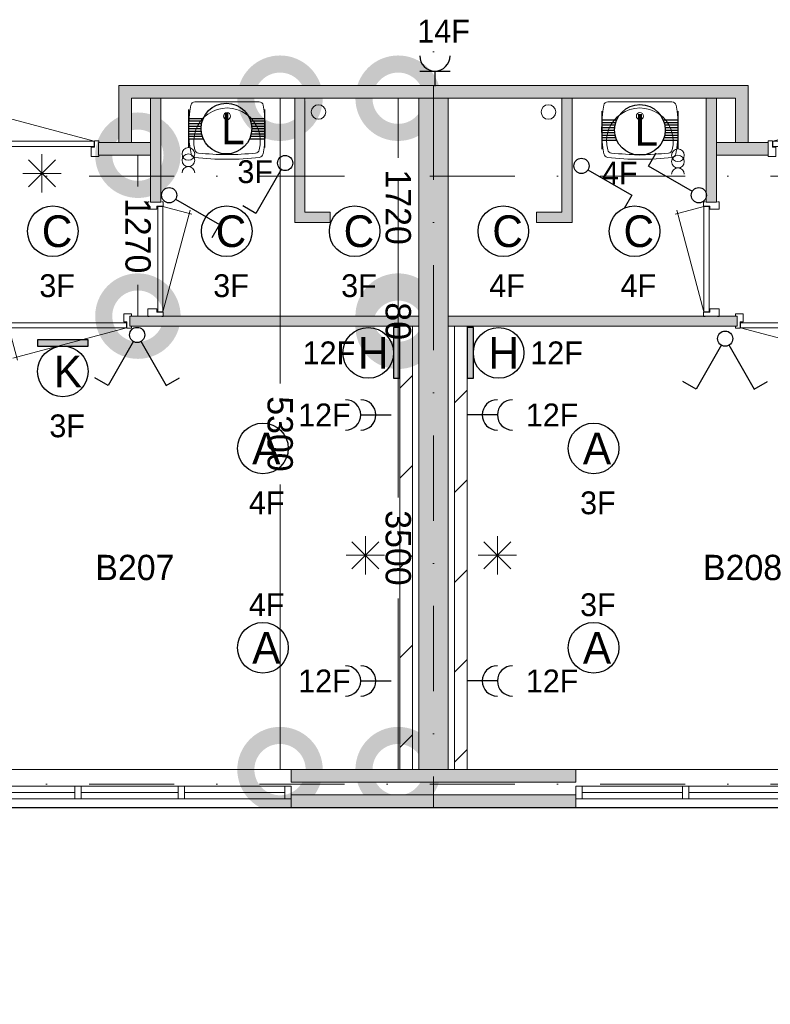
# Model space of a CAD drawing. Header units: millimetres. Extents: x 84337 to 168437, y -3060 to 56340.
# Tile 7 of 84: x 95851 to 101781, y 3132 to 10904. Entities that reach past the tile are written whole.
import ezdxf
from ezdxf.enums import TextEntityAlignment as Align
from ezdxf.xclip import XClip

# ---------------------------------------------------------------- set-up
doc = ezdxf.new("R2010")
doc.units = ezdxf.units.MM
doc.header["$PDMODE"] = 3
doc.header["$PDSIZE"] = 1
doc.linetypes.add('DGN4', pattern=[1345.6, 672.8, -336.4, 0, -336.4])
for name, color, linetype in [('14', 7, 'Continuous'), ('16', 7, 'Continuous'), ('17', 7, 'Continuous'), ('18', 7, 'Continuous'), ('19', 7, 'Continuous'), ('30', 7, 'Continuous'), ('32', 7, 'Continuous'), ('33', 7, 'Continuous'), ('40', 7, 'Continuous'), ('48', 7, 'Continuous'), ('5', 7, 'Continuous'), ('56', 7, 'Continuous'), ('58', 7, 'Continuous'), ('62', 7, 'Continuous')]:
    doc.layers.add(name, color=color, linetype=linetype)
doc.styles.add('dgn001', font='dgn001.shx')
doc.styles.add('dgn003', font='dgn003.shx')
doc.styles.get("Standard").update_dxf_attribs({"font": 'arial.ttf'})
doc.dimstyles.get("Standard").update_dxf_attribs({"dimtxt": 0.18, "dimasz": 0.18, "dimexe": 0.18, "dimexo": 0.0625, "dimgap": 0.09, "dimtad": 0, "dimtih": 1, "dimtoh": 1, "dimdec": 4, "dimzin": 0, "dimdsep": 46, "dimtxsty": 'Standard', "dimcen": 0.09, "dimadec": 0, "dimazin": 0, "dimtfac": 1, "dimtdec": 4, "dimtofl": 0, "dimtmove": 0, "dimatfit": 3, "dimfxl": 1, "dimtolj": 1, "dimtzin": 0, "dimarcsym": 0})

# ---------------------------------------------------------------- blocks, each defined once
blk = doc.blocks.new('EA813')
at = {"layer": '18'}
blk.add_hatch(color=3, dxfattribs=at).paths.add_polyline_path([(50, -200), (50, 200), (0, 200), (0, -200)])
at = {"layer": '18', "color": 3, "linetype": 'Continuous', "lineweight": 30, "flags": 128}
blk.add_lwpolyline([(50, -200), (50, 200), (0, 200), (0, -200), (50, -200)], dxfattribs=at)
at = {"layer": '18', "color": 3, "linetype": 'Continuous', "lineweight": 30}
blk.add_circle((250, 0), 200, dxfattribs=at)
at = {"layer": '18', "color": 2, "linetype": 'Continuous', "lineweight": 13, "style": 'dgn001'}
blk.add_text('H', height=250, dxfattribs=at).set_placement((289.7, 0), align=Align.MIDDLE_CENTER)
at = {"layer": '18', "color": 1, "linetype": 'Continuous', "lineweight": 13, "style": 'dgn001'}
blk.add_text('12F', height=180, dxfattribs=at).set_placement((500, 0), align=Align.MIDDLE_LEFT)
blk = doc.blocks.new('EA716')
at = {"layer": '18'}
blk.add_hatch(color=3, dxfattribs=at).paths.add_polyline_path([(0, -200), (0, 200), (-50, 200), (-50, -200)])
at = {"layer": '18', "color": 3, "linetype": 'Continuous', "lineweight": 30, "flags": 128}
blk.add_lwpolyline([(0, -200), (0, 200), (-50, 200), (-50, -200), (0, -200)], dxfattribs=at)
at = {"layer": '18', "color": 3, "linetype": 'Continuous', "lineweight": 30}
blk.add_circle((-250.01, -0.01), 200, dxfattribs=at)
at = {"layer": '18', "color": 1, "linetype": 'Continuous', "lineweight": 13, "style": 'dgn001'}
blk.add_text('12F', height=180, dxfattribs=at).set_placement((-354.01, 0), align=Align.MIDDLE_RIGHT)
at = {"layer": '18', "color": 2, "linetype": 'Continuous', "lineweight": 13, "style": 'dgn001'}
blk.add_text('H', height=249.99, dxfattribs=at).set_placement((-210.335, -0.005), align=Align.MIDDLE_CENTER)
blk = doc.blocks.new('EA928')
at = {"layer": '18'}
blk.add_hatch(color=3, dxfattribs=at).paths.add_polyline_path([(-200, -50), (200, -50), (200, 0), (-200, 0)])
at = {"layer": '18', "color": 3, "linetype": 'Continuous', "lineweight": 30, "flags": 128}
blk.add_lwpolyline([(-200, -50), (200, -50), (200, 0), (-200, 0), (-200, -50)], dxfattribs=at)
at = {"layer": '18', "color": 3, "linetype": 'Continuous', "lineweight": 30}
blk.add_circle((0, -250), 200, dxfattribs=at)
at = {"layer": '18', "color": 2, "linetype": 'Continuous', "lineweight": 13, "style": 'dgn001'}
blk.add_text('K', height=249.99, dxfattribs=at).set_placement((39.655, -250.005), align=Align.MIDDLE_CENTER)
at = {"layer": '18', "color": 1, "linetype": 'Continuous', "lineweight": 13, "style": 'dgn001'}
blk.add_text('3F', height=180, dxfattribs=at).set_placement((34.01, -590), align=Align.TOP_CENTER)
blk = doc.blocks.new('EC6416')
at = {"layer": '18', "color": 3, "linetype": 'Continuous', "lineweight": 30}
blk.add_circle((0, 0), 200, dxfattribs=at)
at = {"layer": '18', "color": 2, "linetype": 'Continuous', "lineweight": 13, "style": 'dgn001'}
blk.add_text('A', height=250, dxfattribs=at).set_placement((26.9, 0), align=Align.MIDDLE_CENTER)
at = {"layer": '18', "color": 1, "linetype": 'Continuous', "lineweight": 13, "style": 'dgn001'}
blk.add_text('3F', height=180, dxfattribs=at).set_placement((34, -340), align=Align.TOP_CENTER)
blk = doc.blocks.new('EC6417')
at = {"layer": '18', "color": 3, "linetype": 'Continuous', "lineweight": 30}
blk.add_circle((0, 0), 200, dxfattribs=at)
at = {"layer": '18', "color": 1, "linetype": 'Continuous', "lineweight": 13, "style": 'dgn001'}
blk.add_text('3F', height=180, dxfattribs=at).set_placement((34, 250), align=Align.CENTER)
at = {"layer": '18', "color": 2, "linetype": 'Continuous', "lineweight": 13, "style": 'dgn001'}
blk.add_text('A', height=250, dxfattribs=at).set_placement((26.9, 0), align=Align.MIDDLE_CENTER)
blk = doc.blocks.new('EC6430')
at = {"layer": '18', "color": 3, "linetype": 'Continuous', "lineweight": 30}
blk.add_circle((0.005, 0), 200, dxfattribs=at)
at = {"layer": '18', "color": 2, "linetype": 'Continuous', "lineweight": 13, "style": 'dgn001'}
blk.add_text('C', height=249.99, dxfattribs=at).set_placement((33.755, -0.005), align=Align.MIDDLE_CENTER)
at = {"layer": '18', "color": 1, "linetype": 'Continuous', "lineweight": 13, "style": 'dgn001'}
blk.add_text('4F', height=180, dxfattribs=at).set_placement((29.76, -340), align=Align.TOP_CENTER)
blk = doc.blocks.new('EC6431')
at = {"layer": '18', "color": 3, "linetype": 'Continuous', "lineweight": 30}
blk.add_circle((-0.005, 0), 200, dxfattribs=at)
at = {"layer": '18', "color": 2, "linetype": 'Continuous', "lineweight": 13, "style": 'dgn001'}
blk.add_text('C', height=249.99, dxfattribs=at).set_placement((33.755, -0.005), align=Align.MIDDLE_CENTER)
at = {"layer": '18', "color": 1, "linetype": 'Continuous', "lineweight": 13, "style": 'dgn001'}
blk.add_text('4F', height=180, dxfattribs=at).set_placement((29.74, -340), align=Align.TOP_CENTER)
blk = doc.blocks.new('EC6438')
at = {"layer": '18', "color": 3, "linetype": 'Continuous', "lineweight": 30}
blk.add_circle((0, 0), 200, dxfattribs=at)
at = {"layer": '18', "color": 1, "linetype": 'Continuous', "lineweight": 13, "style": 'dgn001'}
blk.add_text('4F', height=180, dxfattribs=at).set_placement((29.7, 250), align=Align.CENTER)
at = {"layer": '18', "color": 2, "linetype": 'Continuous', "lineweight": 13, "style": 'dgn001'}
blk.add_text('A', height=250, dxfattribs=at).set_placement((26.9, 0), align=Align.MIDDLE_CENTER)
blk = doc.blocks.new('EC6439')
at = {"layer": '18', "color": 3, "linetype": 'Continuous', "lineweight": 30}
blk.add_circle((-0.015, 0.01), 200, dxfattribs=at)
at = {"layer": '18', "color": 2, "linetype": 'Continuous', "lineweight": 13, "style": 'dgn001'}
blk.add_text('A', height=249.99, dxfattribs=at).set_placement((26.855, -0.005), align=Align.MIDDLE_CENTER)
at = {"layer": '18', "color": 1, "linetype": 'Continuous', "lineweight": 13, "style": 'dgn001'}
blk.add_text('4F', height=180, dxfattribs=at).set_placement((29.74, -340), align=Align.TOP_CENTER)
blk = doc.blocks.new('EC6440')
at = {"layer": '18', "color": 3, "linetype": 'Continuous', "lineweight": 30}
blk.add_circle((0.005, 0), 200, dxfattribs=at)
at = {"layer": '18', "color": 2, "linetype": 'Continuous', "lineweight": 13, "style": 'dgn001'}
blk.add_text('C', height=249.99, dxfattribs=at).set_placement((33.755, -0.005), align=Align.MIDDLE_CENTER)
at = {"layer": '18', "color": 1, "linetype": 'Continuous', "lineweight": 13, "style": 'dgn001'}
blk.add_text('3F', height=180, dxfattribs=at).set_placement((34.02, -340), align=Align.TOP_CENTER)
blk = doc.blocks.new('EC6441')
at = {"layer": '18', "color": 3, "linetype": 'Continuous', "lineweight": 30}
blk.add_circle((0.005, 0), 200, dxfattribs=at)
at = {"layer": '18', "color": 2, "linetype": 'Continuous', "lineweight": 13, "style": 'dgn001'}
blk.add_text('C', height=249.99, dxfattribs=at).set_placement((33.755, -0.005), align=Align.MIDDLE_CENTER)
at = {"layer": '18', "color": 1, "linetype": 'Continuous', "lineweight": 13, "style": 'dgn001'}
blk.add_text('3F', height=180, dxfattribs=at).set_placement((34.02, -340), align=Align.TOP_CENTER)
blk = doc.blocks.new('EC6442')
at = {"layer": '18', "color": 3, "linetype": 'Continuous', "lineweight": 30}
blk.add_circle((-0.005, 0), 200, dxfattribs=at)
at = {"layer": '18', "color": 2, "linetype": 'Continuous', "lineweight": 13, "style": 'dgn001'}
blk.add_text('C', height=249.99, dxfattribs=at).set_placement((33.755, -0.005), align=Align.MIDDLE_CENTER)
at = {"layer": '18', "color": 1, "linetype": 'Continuous', "lineweight": 13, "style": 'dgn001'}
blk.add_text('3F', height=180, dxfattribs=at).set_placement((34, -340), align=Align.TOP_CENTER)
blk = doc.blocks.new('AnonymousCell1')
at = {"layer": '18', "color": 3, "linetype": 'Continuous', "lineweight": 0}
for centre in [(0, 50.5), (0, 0.5)]:
    blk.add_circle(centre, 50, dxfattribs=at)
blk.add_arc((0, -99.5), 50, 0.00631, 179.99369, dxfattribs=at)
blk = doc.blocks.new('EA01')
at = {"layer": '18', "color": 3, "linetype": 'Continuous', "lineweight": 30}
for p, q in [((-300, 150), (-300, -150)), ((-300, 80), (-182, 80)), ((182, 80), (300, 80)), ((300, 150), (300, -150)), ((-300, 60), (-190, 60)), ((-300, 40), (-195, 40)), ((-300, 20), (-200, 20)), ((-300, 0), (-200, 0)), ((190, 60), (300, 60)), ((195, 40), (300, 40)), ((200, 20), (300, 20)), ((200, 0), (300, 0)), ((-300, -20), (-200, -20)), ((-300, -40), (-195, -40)), ((-300, -60), (-190, -60)), ((190, -60), (300, -60)), ((195, -40), (300, -40)), ((200, -20), (300, -20)), ((-300, -80), (-182, -80)), ((182, -80), (300, -80))]:
    blk.add_line(p, q, dxfattribs=at)
blk.add_circle((0, 0.5), 200, dxfattribs=at)
at = {"layer": '18', "color": 2, "linetype": 'Continuous', "lineweight": 13, "style": 'dgn001'}
blk.add_text('L', height=249.99, dxfattribs=at).set_placement((50.995, 0.995), align=Align.MIDDLE_CENTER)
at = {"layer": '18', "color": 1, "linetype": 'Continuous', "lineweight": 0, "style": 'dgn001'}
blk.add_text('3F', height=180, dxfattribs=at).set_placement((368.04, -250), align=Align.TOP_RIGHT)
blk = doc.blocks.new('EA02')
at = {"layer": '18', "color": 3, "linetype": 'Continuous', "lineweight": 30}
for p, q in [((-300, 150), (-300, -150)), ((-300, 80), (-182, 80)), ((182, 80), (300, 80)), ((300, 150), (300, -150)), ((-300, 60), (-190, 60)), ((-300, 40), (-195, 40)), ((-300, 20), (-200, 20)), ((-300, 0), (-200, 0)), ((190, 60), (300, 60)), ((195, 40), (300, 40)), ((200, 20), (300, 20)), ((200, 0), (300, 0)), ((-300, -20), (-200, -20)), ((-300, -40), (-195, -40)), ((-300, -60), (-190, -60)), ((190, -60), (300, -60)), ((195, -40), (300, -40)), ((200, -20), (300, -20)), ((-300, -80), (-182, -80)), ((182, -80), (300, -80))]:
    blk.add_line(p, q, dxfattribs=at)
blk.add_circle((0, 0.5), 200, dxfattribs=at)
at = {"layer": '18', "color": 2, "linetype": 'Continuous', "lineweight": 13, "style": 'dgn001'}
blk.add_text('L', height=249.99, dxfattribs=at).set_placement((50.995, 0.995), align=Align.MIDDLE_CENTER)
at = {"layer": '18', "color": 1, "linetype": 'Continuous', "lineweight": 0, "style": 'dgn001'}
blk.add_text('4F', height=180, dxfattribs=at).set_placement((-300, -250), align=Align.TOP_LEFT)
blk = doc.blocks.new('AnonymousCell2')
at = {"layer": '18', "color": 3, "linetype": 'Continuous', "lineweight": 0, "flags": 128}
blk.add_lwpolyline([(-50, -99.5, -0.99989), (50, -99.5)], format="xyb", dxfattribs=at)
at = {"layer": '18', "color": 3, "linetype": 'Continuous', "lineweight": 0}
for centre in [(0, 50.5), (0, 0.5)]:
    blk.add_circle(centre, 50, dxfattribs=at)
blk = doc.blocks.new('EL56')
at = {"layer": '16', "color": 3, "linetype": 'Continuous', "lineweight": 30}
for p, q in [((-120, 120), (120, 120)), ((0, 120), (0, 0))]:
    blk.add_line(p, q, dxfattribs=at)
blk.add_arc((0, 240), 120, 180, 0, dxfattribs=at)
at = {"layer": '16', "color": 2, "linetype": 'Continuous', "lineweight": 13, "style": 'dgn001'}
blk.add_text('14F', height=180, dxfattribs=at).set_placement((68.7, 345), align=Align.CENTER)
blk = doc.blocks.new('EL1113')
at = {"layer": '16', "color": 3, "linetype": 'Continuous', "lineweight": 30}
blk.add_line((-240, 0), (0, 0), dxfattribs=at)
for centre in [(-360, 0), (-240, 0)]:
    blk.add_arc(centre, 120, 270, 90, dxfattribs=at)
at = {"layer": '16', "color": 2, "linetype": 'Continuous', "lineweight": 13, "style": 'dgn001'}
blk.add_text('12F', height=180, dxfattribs=at).set_placement((-319.01, 0), align=Align.MIDDLE_RIGHT)
blk = doc.blocks.new('EL1114')
at = {"layer": '16', "color": 3, "linetype": 'Continuous', "lineweight": 30}
blk.add_line((-240, 0), (0, 0), dxfattribs=at)
for centre in [(-360, 0), (-240, 0)]:
    blk.add_arc(centre, 120, 270, 90, dxfattribs=at)
at = {"layer": '16', "color": 2, "linetype": 'Continuous', "lineweight": 13, "style": 'dgn001'}
blk.add_text('12F', height=180, dxfattribs=at).set_placement((-319.01, 0), align=Align.MIDDLE_RIGHT)
blk = doc.blocks.new('EL1119')
at = {"layer": '16', "color": 3, "linetype": 'Continuous', "lineweight": 30}
blk.add_line((240, 0), (0, 0), dxfattribs=at)
for centre in [(240, 0), (360, 0)]:
    blk.add_arc(centre, 120, 90, 270, dxfattribs=at)
at = {"layer": '16', "color": 2, "linetype": 'Continuous', "lineweight": 13, "style": 'dgn001'}
blk.add_text('12F', height=180, dxfattribs=at).set_placement((465, 0), align=Align.MIDDLE_LEFT)
blk = doc.blocks.new('EL1120')
at = {"layer": '16', "color": 3, "linetype": 'Continuous', "lineweight": 30}
blk.add_line((240, 0), (0, 0), dxfattribs=at)
for centre in [(240, 0), (360, 0)]:
    blk.add_arc(centre, 120, 90, 270, dxfattribs=at)
at = {"layer": '16', "color": 2, "linetype": 'Continuous', "lineweight": 13, "style": 'dgn001'}
blk.add_text('12F', height=180, dxfattribs=at).set_placement((465, 0), align=Align.MIDDLE_LEFT)
blk = doc.blocks.new('EH634')
at = {"layer": '19', "color": 3, "linetype": 'Continuous', "lineweight": 30}
for p, q in [((-30, -50), (-230, -398)), ((30, -50), (230, -398)), ((-230, -398), (-335, -338)), ((230, -398), (335, -338))]:
    blk.add_line(p, q, dxfattribs=at)
blk.add_circle((0, 0), 60, dxfattribs=at)
blk = doc.blocks.new('EH0138')
at = {"layer": '19', "color": 3, "linetype": 'Continuous', "lineweight": 30}
for p, q in [((-30, -50), (-230, -398)), ((-230, -398), (-335, -338))]:
    blk.add_line(p, q, dxfattribs=at)
blk.add_circle((0, 0), 60, dxfattribs=at)
blk = doc.blocks.new('EH0139')
at = {"layer": '19', "color": 3, "linetype": 'Continuous', "lineweight": 30}
for p, q in [((50, -30), (398, -230)), ((398, -230), (338, -335))]:
    blk.add_line(p, q, dxfattribs=at)
blk.add_circle((0, 0), 60, dxfattribs=at)
blk = doc.blocks.new('EH0148')
at = {"layer": '19', "color": 3, "linetype": 'Continuous', "lineweight": 30}
for p, q in [((50, -30), (398, -230)), ((398, -230), (338, -335))]:
    blk.add_line(p, q, dxfattribs=at)
blk.add_circle((0, 0), 60, dxfattribs=at)
blk = doc.blocks.new('EH0149')
at = {"layer": '19', "color": 3, "linetype": 'Continuous', "lineweight": 30}
for p, q in [((-398, 230), (-338, 335)), ((-50, 30), (-398, 230))]:
    blk.add_line(p, q, dxfattribs=at)
blk.add_circle((0, 0), 60, dxfattribs=at)
blk = doc.blocks.new('EH637')
at = {"layer": '19', "color": 3, "linetype": 'Continuous', "lineweight": 30}
for p, q in [((-30, -50), (-230, -398)), ((30, -50), (230, -398)), ((-230, -398), (-335, -338)), ((230, -398), (335, -338))]:
    blk.add_line(p, q, dxfattribs=at)
blk.add_circle((0, 0), 60, dxfattribs=at)
blk = doc.blocks.new('830R103')
at = {"layer": '33', "color": 1, "linetype": 'Continuous', "lineweight": 0}
for p, q in [((108, -38), (336.87, -99.32)), ((108, -868), (322.82, -66.28))]:
    blk.add_line(p, q, dxfattribs=at)
at = {"layer": '33', "color": 92, "linetype": 'Continuous', "lineweight": 13, "true_color": 0x00e100, "flags": 128}
for points in [[(100, 0), (111, 0), (111, -35), (61, -35), (61, -60), (-11, -60), (-11, 0), (0, 0)], [(100, -906), (111, -906), (111, -871), (61, -871), (61, -846), (-11, -846), (-11, -906), (0, -906)]]:
    blk.add_lwpolyline(points, dxfattribs=at)
at = {"layer": '33', "color": 2, "linetype": 'Continuous', "lineweight": 13, "true_color": 0xf0f000, "flags": 128}
blk.add_lwpolyline([(108, -868), (108, -38), (68, -38), (68, -868), (108, -868)], dxfattribs=at)
blk = doc.blocks.new('930L091')
at = {"layer": '33', "color": 1, "linetype": 'Continuous', "lineweight": 0}
for p, q in [((-968, -98), (-899.56, -353.44)), ((-38, -98), (-936.31, -338.7))]:
    blk.add_line(p, q, dxfattribs=at)
at = {"layer": '33', "color": 92, "linetype": 'Continuous', "lineweight": 13, "true_color": 0x00e100, "flags": 128}
for points in [[(-1006, -90), (-1006, -101), (-971, -101), (-971, -51), (-946, -51), (-946, 11), (-1006, 11), (-1006, 0)], [(0, -90), (0, -101), (-35, -101), (-35, -51), (-60, -51), (-60, 11), (0, 11), (0, 0)]]:
    blk.add_lwpolyline(points, dxfattribs=at)
at = {"layer": '33', "color": 2, "linetype": 'Continuous', "lineweight": 13, "true_color": 0xf0f000, "flags": 128}
blk.add_lwpolyline([(-968, -98), (-38, -98), (-38, -58), (-968, -58), (-968, -98)], dxfattribs=at)
blk = doc.blocks.new('WT011')
at = {"layer": '40', "color": 7, "linetype": 'Continuous', "lineweight": 0}
blk.add_line((253.2, -20), (-253.2, -20), dxfattribs=at)
at = {"layer": '40', "color": 7, "linetype": 'Continuous', "lineweight": 0, "flags": 128}
for points in [[(-284.5, -432.1, -0.090801), (-285.7, -47.3)], [(-285.7, -47.3, -0.363957), (-253.2, -20)], [(-254, -400.8, -1.30637), (254, -400.8)], [(253.2, -20, -0.363957), (285.7, -47.3)], [(285.7, -47.3, -0.090801), (284.5, -432.1)], [(-256, -459, -0.328769), (-284.5, -432.1)], [(256, -459, -0.059915), (-256, -459)], [(-225.6, -425, -0.309671), (-254, -400.8)], [(225.6, -425, -0.052773), (-225.6, -425)], [(254, -400.8, -0.309671), (225.6, -425)], [(284.5, -432.1, -0.328769), (256, -459)]]:
    blk.add_lwpolyline(points, format="xyb", dxfattribs=at)
at = {"layer": '40', "color": 7, "linetype": 'Continuous', "lineweight": 0}
blk.add_circle((0, -133.3), 28.1, dxfattribs=at)
blk = doc.blocks.new('830R105')
at = {"layer": '33', "color": 1, "linetype": 'Continuous', "lineweight": 0}
for p, q in [((38, 108), (99.32, 336.87)), ((868, 108), (66.28, 322.82))]:
    blk.add_line(p, q, dxfattribs=at)
at = {"layer": '33', "color": 92, "linetype": 'Continuous', "lineweight": 13, "true_color": 0x00e100, "flags": 128}
for points in [[(0, 100), (0, 111), (35, 111), (35, 61), (60, 61), (60, -11), (0, -11), (0, 0)], [(906, 100), (906, 111), (871, 111), (871, 61), (846, 61), (846, -11), (906, -11), (906, 0)]]:
    blk.add_lwpolyline(points, dxfattribs=at)
at = {"layer": '33', "color": 2, "linetype": 'Continuous', "lineweight": 13, "true_color": 0xf0f000, "flags": 128}
blk.add_lwpolyline([(868, 108), (38, 108), (38, 68), (868, 68), (868, 108)], dxfattribs=at)
blk = doc.blocks.new('830R106')
at = {"layer": '33', "color": 1, "linetype": 'Continuous', "lineweight": 0}
for p, q in [((-108, -38), (-336.87, -99.32)), ((-108, -868), (-322.82, -66.28))]:
    blk.add_line(p, q, dxfattribs=at)
at = {"layer": '33', "color": 92, "linetype": 'Continuous', "lineweight": 13, "true_color": 0x00e100, "flags": 128}
for points in [[(-100, 0), (-111, 0), (-111, -35), (-61, -35), (-61, -60), (11, -60), (11, 0), (0, 0)], [(-100, -906), (-111, -906), (-111, -871), (-61, -871), (-61, -846), (11, -846), (11, -906), (0, -906)]]:
    blk.add_lwpolyline(points, dxfattribs=at)
at = {"layer": '33', "color": 2, "linetype": 'Continuous', "lineweight": 13, "true_color": 0xf0f000, "flags": 128}
blk.add_lwpolyline([(-108, -868), (-108, -38), (-68, -38), (-68, -868), (-108, -868)], dxfattribs=at)
blk = doc.blocks.new('930L092')
at = {"layer": '33', "color": 1, "linetype": 'Continuous', "lineweight": 0}
for p, q in [((38, -98), (936.31, -338.7)), ((968, -98), (899.56, -353.44))]:
    blk.add_line(p, q, dxfattribs=at)
at = {"layer": '33', "color": 92, "linetype": 'Continuous', "lineweight": 13, "true_color": 0x00e100, "flags": 128}
for points in [[(0, -90), (0, -101), (35, -101), (35, -51), (60, -51), (60, 11), (0, 11), (0, 0)], [(1006, -90), (1006, -101), (971, -101), (971, -51), (946, -51), (946, 11), (1006, 11), (1006, 0)]]:
    blk.add_lwpolyline(points, dxfattribs=at)
at = {"layer": '33', "color": 2, "linetype": 'Continuous', "lineweight": 13, "true_color": 0xf0f000, "flags": 128}
blk.add_lwpolyline([(968, -98), (38, -98), (38, -58), (968, -58), (968, -98)], dxfattribs=at)
blk = doc.blocks.new('WT012')
at = {"layer": '40', "color": 7, "linetype": 'Continuous', "lineweight": 0}
blk.add_line((-253.2, -20), (253.2, -20), dxfattribs=at)
blk.add_circle((0, -133.3), 28.1, dxfattribs=at)
for centre, radius, start, end in [((765.8, -236.5), 1068.4, 169.79831, 190.55139), ((-253.2, -53), 33, 90, 169.99733), ((0, -332.1), 263.1, 344.86666, 195.13334), ((253.2, -53), 33, 10.00267, 90), ((-765.8, -236.5), 1068.4, 349.44861, 10.20169), ((-252, -426.2), 33, 190.34551, 263.14249), ((0, 1669.4), 2143.7, 263.14249, 276.85751), ((-222.2, -392.2), 33, 195.13334, 263.95824), ((0, 1706.8), 2143.7, 263.95824, 276.04176), ((222.2, -392.2), 33, 276.04176, 344.86666), ((252, -426.2), 33, 276.85751, 349.65449)]:
    blk.add_arc(centre, radius, start, end, dxfattribs=at)
blk = doc.blocks.new('830R108')
at = {"layer": '33', "color": 1, "linetype": 'Continuous', "lineweight": 0}
for p, q in [((-868, 108), (-66.28, 322.82)), ((-38, 108), (-99.32, 336.87))]:
    blk.add_line(p, q, dxfattribs=at)
at = {"layer": '33', "color": 92, "linetype": 'Continuous', "lineweight": 13, "true_color": 0x00e100, "flags": 128}
for points in [[(-906, 100), (-906, 111), (-871, 111), (-871, 61), (-846, 61), (-846, -11), (-906, -11), (-906, 0)], [(0, 100), (0, 111), (-35, 111), (-35, 61), (-60, 61), (-60, -11), (0, -11), (0, 0)]]:
    blk.add_lwpolyline(points, dxfattribs=at)
at = {"layer": '33', "color": 2, "linetype": 'Continuous', "lineweight": 13, "true_color": 0xf0f000, "flags": 128}
blk.add_lwpolyline([(-868, 108), (-38, 108), (-38, 68), (-868, 68), (-868, 108)], dxfattribs=at)
blk = doc.blocks.new('_DotSmall')
at = {"color": 0, "linetype": 'ByBlock', "const_width": 0.5}
blk.add_lwpolyline([(-0.0625, 0, 1), (0.0625, 0, 1)], format="xyb", close=True, dxfattribs=at)
blk = doc.blocks.new('*D7998')
at = {"layer": '58', "color": 3, "linetype": 'Continuous', "lineweight": 0, "transparency": 16777216}
for p, q in [((8770.5, 8507.8), (8770.5, 8036.7)), ((8770.5, 6787.8), (8770.5, 7258.9))]:
    blk.add_line(p, q, dxfattribs=at)
at = {"layer": 'Defpoints', "color": 0, "linetype": 'Continuous', "transparency": 16777216}
for p in [(8416.2, 8507.8), (8770.5, 8507.8), (8416.2, 6787.8)]:
    blk.add_point(p, dxfattribs=at)
at = {"layer": '58', "color": 3, "linetype": 'Continuous', "lineweight": 0, "transparency": 16777216, "xscale": 1080, "yscale": 1080, "zscale": 1080}
for p, rotation in [((8770.5, 8507.8), 90), ((8770.5, 6787.8), 270)]:
    blk.add_blockref('_DotSmall', p, dxfattribs=dict(at, rotation=rotation))
at = {"layer": '58', "color": 3, "linetype": 'Continuous', "lineweight": 0, "transparency": 16777216, "insert": (8770.5, 7647.8), "char_height": 200, "attachment_point": 5, "rotation": 270, "style": 'dgn003'}
blk.add_mtext('\\A1;1720', dxfattribs=at)
blk = doc.blocks.new('*D7999')
at = {"layer": '58', "color": 3, "linetype": 'Continuous', "lineweight": 0, "transparency": 16777216}
for p, q in [((8770.54, 6787.77), (8770.54, 7867.77)), ((8770.54, 6707.77), (8770.54, 6787.77)), ((8770.54, 6707.77), (8770.54, 5627.77))]:
    blk.add_line(p, q, dxfattribs=at)
at = {"layer": 'Defpoints', "color": 0, "linetype": 'Continuous', "transparency": 16777216}
for p in [(8770.54, 6787.77), (9136.68, 6787.77), (9136.68, 6707.77)]:
    blk.add_point(p, dxfattribs=at)
at = {"layer": '58', "color": 3, "linetype": 'Continuous', "lineweight": 0, "transparency": 16777216, "xscale": 1080, "yscale": 1080, "zscale": 1080}
for p, rotation in [((8770.54, 6787.77), 270), ((8770.54, 6707.77), 90)]:
    blk.add_blockref('_DotSmall', p, dxfattribs=dict(at, rotation=rotation))
at = {"layer": '58', "color": 3, "linetype": 'Continuous', "lineweight": 0, "transparency": 16777216, "insert": (8770.54, 6747.77), "char_height": 200, "attachment_point": 5, "rotation": 270, "style": 'dgn003'}
blk.add_mtext('\\A1;80', dxfattribs=at)
blk = doc.blocks.new('*D8000')
at = {"layer": '58', "color": 3, "linetype": 'Continuous', "lineweight": 0, "transparency": 16777216}
for p, q in [((8770.5, 6707.8), (8770.5, 5356)), ((8770.5, 3207.8), (8770.5, 4559.5))]:
    blk.add_line(p, q, dxfattribs=at)
at = {"layer": 'Defpoints', "color": 0, "linetype": 'Continuous', "transparency": 16777216}
for p in [(8357.2, 6707.8), (8770.5, 6707.8), (8357.2, 3207.8)]:
    blk.add_point(p, dxfattribs=at)
at = {"layer": '58', "color": 3, "linetype": 'Continuous', "lineweight": 0, "transparency": 16777216, "xscale": 1080, "yscale": 1080, "zscale": 1080}
for p, rotation in [((8770.5, 6707.8), 90), ((8770.5, 3207.8), 270)]:
    blk.add_blockref('_DotSmall', p, dxfattribs=dict(at, rotation=rotation))
at = {"layer": '58', "color": 3, "linetype": 'Continuous', "lineweight": 0, "transparency": 16777216, "insert": (8770.5, 4957.8), "char_height": 200, "attachment_point": 5, "rotation": 270, "style": 'dgn003'}
blk.add_mtext('\\A1;3500', dxfattribs=at)
blk = doc.blocks.new('*D8001')
at = {"layer": '58', "color": 3, "linetype": 'Continuous', "lineweight": 0, "transparency": 16777216}
for p, q in [((7837.5, 8507.8), (7837.5, 6256.1)), ((7837.5, 3207.8), (7837.5, 5459.5))]:
    blk.add_line(p, q, dxfattribs=at)
at = {"layer": 'Defpoints', "color": 0, "linetype": 'Continuous', "transparency": 16777216}
for p in [(7565.8, 8507.8), (7837.5, 8507.8), (7565.8, 3207.8)]:
    blk.add_point(p, dxfattribs=at)
at = {"layer": '58', "color": 3, "linetype": 'Continuous', "lineweight": 0, "transparency": 16777216, "xscale": 1080, "yscale": 1080, "zscale": 1080}
for p, rotation in [((7837.5, 8507.8), 90), ((7837.5, 3207.8), 270)]:
    blk.add_blockref('_DotSmall', p, dxfattribs=dict(at, rotation=rotation))
at = {"layer": '58', "color": 3, "linetype": 'Continuous', "lineweight": 0, "transparency": 16777216, "insert": (7837.5, 5857.8), "char_height": 200, "attachment_point": 5, "rotation": 270, "style": 'dgn003'}
blk.add_mtext('\\A1;5300', dxfattribs=at)
blk = doc.blocks.new('*D8002')
at = {"layer": '58', "color": 3, "linetype": 'Continuous', "lineweight": 0, "transparency": 16777216}
for p, q in [((6714.7, 8057.8), (6714.7, 7811.7)), ((6714.7, 6787.8), (6714.7, 7033.9))]:
    blk.add_line(p, q, dxfattribs=at)
at = {"layer": 'Defpoints', "color": 0, "linetype": 'Continuous', "transparency": 16777216}
for p in [(6265.9, 8057.8), (6714.7, 8057.8), (6265.9, 6787.8)]:
    blk.add_point(p, dxfattribs=at)
at = {"layer": '58', "color": 3, "linetype": 'Continuous', "lineweight": 0, "transparency": 16777216, "xscale": 1080, "yscale": 1080, "zscale": 1080}
for p, rotation in [((6714.7, 8057.8), 90), ((6714.7, 6787.8), 270)]:
    blk.add_blockref('_DotSmall', p, dxfattribs=dict(at, rotation=rotation))
at = {"layer": '58', "color": 3, "linetype": 'Continuous', "lineweight": 0, "transparency": 16777216, "insert": (6714.7, 7422.8), "char_height": 200, "attachment_point": 5, "rotation": 270, "style": 'dgn003'}
blk.add_mtext('\\A1;1270', dxfattribs=at)
blk = doc.blocks.new('*D8013')
at = {"layer": '58', "color": 3, "linetype": 'Continuous', "lineweight": 0, "transparency": 16777216}
for p, q in [((8932.6, 82.2), (7852.6, 82.2)), ((9162.6, 82.2), (8932.6, 82.2)), ((9162.6, 82.2), (10242.6, 82.2))]:
    blk.add_line(p, q, dxfattribs=at)
at = {"layer": 'Defpoints', "color": 0, "linetype": 'Continuous', "transparency": 16777216}
for p in [(8932.6, 3207.8), (9162.6, 3207.8), (8932.6, 82.2)]:
    blk.add_point(p, dxfattribs=at)
at = {"layer": '58', "color": 3, "linetype": 'Continuous', "lineweight": 0, "transparency": 16777216, "xscale": 1080, "yscale": 1080, "zscale": 1080}
blk.add_blockref('_DotSmall', (8932.6, 82.2), dxfattribs=at)
at = {"layer": '58', "color": 3, "linetype": 'Continuous', "lineweight": 0, "transparency": 16777216, "xscale": 1080, "yscale": 1080, "zscale": 1080, "rotation": 180}
blk.add_blockref('_DotSmall', (9162.6, 82.2), dxfattribs=at)
at = {"layer": '58', "color": 3, "linetype": 'Continuous', "lineweight": 0, "transparency": 16777216, "insert": (9047.6, 284.4), "char_height": 200, "attachment_point": 5, "style": 'dgn003'}
blk.add_mtext('\\A1;230', dxfattribs=at)
blk = doc.blocks.new('EAE649')
at = {"layer": '5', "color": 3, "linetype": 'Continuous', "lineweight": 0}
for p, q in [((106.04, -106.05), (-106.06, 106.05)), ((-106.06, -106.05), (106.04, 106.05)), ((0, -151.5), (0, 151.5)), ((-151.5, 0), (151.5, 0))]:
    blk.add_line(p, q, dxfattribs=at)
blk = doc.blocks.new('EAE650')
at = {"layer": '5', "color": 3, "linetype": 'Continuous', "lineweight": 0}
for p, q in [((106.04, -106.05), (-106.06, 106.05)), ((-106.06, -106.05), (106.04, 106.05)), ((0, -151.5), (0, 151.5)), ((-151.5, 0), (151.5, 0))]:
    blk.add_line(p, q, dxfattribs=at)
blk = doc.blocks.new('EAE655')
at = {"layer": '5', "color": 3, "linetype": 'Continuous', "lineweight": 0}
for p, q in [((106.04, -106.05), (-106.06, 106.05)), ((-106.06, -106.05), (106.04, 106.05)), ((0, -151.5), (0, 151.5)), ((-151.5, 0), (151.5, 0))]:
    blk.add_line(p, q, dxfattribs=at)
blk = doc.blocks.new('50E03_329_B02 - Default')
at = {"layer": '16'}
blk.add_hatch(color=7, dxfattribs=at).paths.add_polyline_path([(7924.76, 3007.77), (10174.76, 3007.77), (10174.76, 2907.77), (7924.76, 2907.77)])
at = {"layer": '62'}
for color, points in [(7, [(9049.76, 8607.77), (9049.76, 8507.77), (6664.76, 8507.77), (6664.76, 8157.77), (6564.76, 8157.77), (6564.76, 8607.77)]), (7, [(9049.76, 8607.77), (9049.76, 8507.77), (11434.76, 8507.77), (11434.76, 8157.77), (11534.76, 8157.77), (11534.76, 8607.77)]), (9, [(6894.76, 7687.77), (6814.76, 7687.77), (6814.76, 8507.77), (6894.76, 8507.77)]), (9, [(8234.76, 7607.77), (8234.76, 7527.77), (7954.76, 7527.77), (7954.76, 8507.77), (8034.76, 8507.77), (8034.76, 7607.77)]), (9, [(8934.76, 8507.77), (9164.76, 8507.77), (9164.76, 3207.77), (8934.76, 3207.77)]), (9, [(9864.76, 7607.77), (9864.76, 7527.77), (10144.76, 7527.77), (10144.76, 8507.77), (10064.76, 8507.77), (10064.76, 7607.77)]), (9, [(11204.76, 7687.77), (11284.76, 7687.77), (11284.76, 8507.77), (11204.76, 8507.77)]), (7, [(6814.76, 8057.77), (6404.76, 8057.77), (6404.76, 8157.77), (6814.76, 8157.77)]), (7, [(11284.76, 8057.77), (11694.76, 8057.77), (11694.76, 8157.77), (11284.76, 8157.77)]), (9, [(8934.76, 6787.77), (6649.76, 6787.77), (6649.76, 6707.77), (8934.76, 6707.77)]), (9, [(9164.76, 6787.77), (11449.76, 6787.77), (11449.76, 6707.77), (9164.76, 6707.77)]), (9, [(7924.76, 3207.77), (10174.76, 3207.77), (10174.76, 3107.77), (7924.76, 3107.77)])]:
    blk.add_hatch(color=color, dxfattribs=at).paths.add_polyline_path(points)
at = {"layer": '16', "color": 92, "linetype": 'Continuous', "lineweight": 0, "true_color": 0x00e100, "flags": 128}
for points in [[(9049.76, 8607.77), (6564.76, 8607.77), (6564.76, 8157.77), (6664.76, 8157.77), (6664.76, 8507.77), (9049.76, 8507.77), (9049.76, 8607.77)], [(9049.76, 8607.77), (11534.76, 8607.77), (11534.76, 8157.77), (11434.76, 8157.77), (11434.76, 8507.77), (9049.76, 8507.77), (9049.76, 8607.77)], [(6894.76, 8507.77), (6814.76, 8507.77), (6814.76, 7687.77), (6894.76, 7687.77), (6894.76, 8507.77)], [(8034.76, 8507.77), (8034.76, 7607.77), (8234.76, 7607.77), (8234.76, 7527.77), (7954.76, 7527.77), (7954.76, 8507.77), (8034.76, 8507.77)], [(10064.76, 8507.77), (10064.76, 7607.77), (9864.76, 7607.77), (9864.76, 7527.77), (10144.76, 7527.77), (10144.76, 8507.77), (10064.76, 8507.77)], [(11204.76, 8507.77), (11284.76, 8507.77), (11284.76, 7687.77), (11204.76, 7687.77), (11204.76, 8507.77)], [(6814.76, 8157.77), (6404.76, 8157.77), (6404.76, 8057.77), (6814.76, 8057.77), (6814.76, 8157.77)], [(11284.76, 8157.77), (11694.76, 8157.77), (11694.76, 8057.77), (11284.76, 8057.77), (11284.76, 8157.77)], [(6649.76, 6787.77), (8934.76, 6787.77), (8934.76, 6707.77), (6649.76, 6707.77), (6649.76, 6787.77)], [(7924.76, 3207.77), (10174.76, 3207.77), (10174.76, 3107.77), (7924.76, 3107.77), (7924.76, 3207.77)], [(7924.76, 3007.77), (10174.76, 3007.77), (10174.76, 2907.77), (7924.76, 2907.77), (7924.76, 3007.77)]]:
    blk.add_lwpolyline(points, dxfattribs=at)
at = {"layer": '16', "color": 7, "linetype": 'Continuous', "lineweight": 0, "flags": 128}
blk.add_lwpolyline([(7924.76, 3007.77), (10174.76, 3007.77), (10174.76, 2907.77), (7924.76, 2907.77), (7924.76, 3007.77)], dxfattribs=at)
at = {"layer": '17', "color": 92, "linetype": 'Continuous', "lineweight": 0, "true_color": 0x00e100, "flags": 128}
blk.add_lwpolyline([(9164.76, 8507.77), (8934.76, 8507.77), (8934.76, 3207.77), (9164.76, 3207.77), (9164.76, 8507.77)], dxfattribs=at)
at = {"layer": '17', "color": 9, "linetype": 'Continuous', "lineweight": 0, "flags": 128}
blk.add_lwpolyline([(9164.76, 6787.77), (11449.76, 6787.77), (11449.76, 6707.77), (9164.76, 6707.77), (9164.76, 6787.77)], dxfattribs=at)
at = {"layer": '30', "color": 3, "linetype": 'Continuous', "lineweight": 0}
for p, q in [((7924.76, 3207.77), (5374.76, 3207.77)), ((10174.76, 3207.77), (12724.76, 3207.77))]:
    blk.add_line(p, q, dxfattribs=at)
at = {"layer": '32', "color": 3, "linetype": 'Continuous', "lineweight": 0}
for p, q in [((5424.76, 3077.77), (7874.76, 3077.77)), ((7874.76, 3077.77), (7874.76, 2977.77)), ((12674.76, 3077.77), (10224.76, 3077.77)), ((10224.76, 3077.77), (10224.76, 2977.77)), ((7874.76, 2977.77), (5374.76, 2977.77)), ((6216.42, 3027.77), (5424.76, 3027.77)), ((7033.09, 3027.77), (6266.42, 3027.77)), ((7874.76, 3027.77), (7083.09, 3027.77)), ((10224.76, 3027.77), (11016.43, 3027.77)), ((10224.76, 2977.77), (12724.76, 2977.77)), ((11066.43, 3027.77), (11833.1, 3027.77))]:
    blk.add_line(p, q, dxfattribs=at)
at = {"layer": '32', "color": 3, "linetype": 'Continuous', "lineweight": 0, "flags": 128}
for points in [[(6266.42, 2977.77), (6216.42, 2977.77), (6216.42, 3077.77), (6266.42, 3077.77), (6266.42, 2977.77)], [(7083.09, 2977.77), (7033.09, 2977.77), (7033.09, 3077.77), (7083.09, 3077.77), (7083.09, 2977.77)], [(7924.76, 2977.77), (7874.76, 2977.77), (7874.76, 3077.77), (7924.76, 3077.77), (7924.76, 2977.77)], [(10174.76, 2977.77), (10224.76, 2977.77), (10224.76, 3077.77), (10174.76, 3077.77), (10174.76, 2977.77)], [(11016.43, 2977.77), (11066.43, 2977.77), (11066.43, 3077.77), (11016.43, 3077.77), (11016.43, 2977.77)]]:
    blk.add_lwpolyline(points, dxfattribs=at)
at = {"layer": '40', "color": 3, "linetype": 'Continuous', "lineweight": 0}
for centre in [(8141.52, 8399.17), (9958, 8399.17)]:
    blk.add_circle(centre, 57.46, dxfattribs=at)
at = {"layer": '56', "color": 3, "linetype": 'DGN4', "lineweight": 0}
for p, q in [((9049.76, 50407.77), (9049.76, 1494.98)), ((51564.76, 7892.77), (-3435.24, 7892.77)), ((51564.76, 3092.77), (-3435.24, 3092.77))]:
    blk.add_line(p, q, dxfattribs=at)
at = {"layer": '62', "color": 7, "linetype": 'Continuous', "lineweight": 0, "flags": 128}
for points in [[(9049.76, 8607.77), (9049.76, 8507.77), (6664.76, 8507.77), (6664.76, 8157.77), (6564.76, 8157.77), (6564.76, 8607.77), (9049.76, 8607.77)], [(9049.76, 8607.77), (9049.76, 8507.77), (11434.76, 8507.77), (11434.76, 8157.77), (11534.76, 8157.77), (11534.76, 8607.77), (9049.76, 8607.77)], [(6814.76, 8057.77), (6404.76, 8057.77), (6404.76, 8157.77), (6814.76, 8157.77), (6814.76, 8057.77)], [(11284.76, 8057.77), (11694.76, 8057.77), (11694.76, 8157.77), (11284.76, 8157.77), (11284.76, 8057.77)]]:
    blk.add_lwpolyline(points, dxfattribs=at)
at = {"layer": '62', "color": 9, "linetype": 'Continuous', "lineweight": 0, "flags": 128}
for points in [[(6894.76, 7687.77), (6814.76, 7687.77), (6814.76, 8507.77), (6894.76, 8507.77), (6894.76, 7687.77)], [(8234.76, 7607.77), (8234.76, 7527.77), (7954.76, 7527.77), (7954.76, 8507.77), (8034.76, 8507.77), (8034.76, 7607.77), (8234.76, 7607.77)], [(8934.76, 8507.77), (9164.76, 8507.77), (9164.76, 3207.77), (8934.76, 3207.77), (8934.76, 8507.77)], [(9864.76, 7607.77), (9864.76, 7527.77), (10144.76, 7527.77), (10144.76, 8507.77), (10064.76, 8507.77), (10064.76, 7607.77), (9864.76, 7607.77)], [(11204.76, 7687.77), (11284.76, 7687.77), (11284.76, 8507.77), (11204.76, 8507.77), (11204.76, 7687.77)], [(8934.76, 6787.77), (6649.76, 6787.77), (6649.76, 6707.77), (8934.76, 6707.77), (8934.76, 6787.77)], [(9164.76, 6787.77), (11449.76, 6787.77), (11449.76, 6707.77), (9164.76, 6707.77), (9164.76, 6787.77)], [(7924.76, 3207.77), (10174.76, 3207.77), (10174.76, 3107.77), (7924.76, 3107.77), (7924.76, 3207.77)]]:
    blk.add_lwpolyline(points, dxfattribs=at)
at = {"layer": '62', "color": 92, "linetype": 'Continuous', "lineweight": 0, "true_color": 0x00e100, "flags": 128}
blk.add_lwpolyline([(11449.76, 6787.77), (9164.76, 6787.77), (9164.76, 6707.77), (11449.76, 6707.77), (11449.76, 6787.77)], dxfattribs=at)
at = {"color": 7, "linetype": 'Continuous', "lineweight": 0}
for name, p in [('WT011', (7418.9, 8499.91)), ('WT012', (10680.62, 8499.91)), ('830R105', (5500.05, 8059.67)), ('830R108', (12599.47, 8059.67)), ('830R103', (6804.58, 7690.85)), ('830R106', (11294.94, 7690.85)), ('930L091', (6662.99, 6793.74)), ('930L092', (11436.53, 6793.74))]:
    blk.add_blockref(name, p, dxfattribs=at)
at = {"layer": '48', "color": 7, "linetype": 'Continuous', "lineweight": 0, "style": 'dgn003'}
for s, p in [('B207', (6691.1, 4803.56)), ('B208', (11491.76, 4803.56))]:
    blk.add_text(s, height=200, dxfattribs=at).set_placement(p, align=Align.MIDDLE_CENTER)
at = {"layer": '58', "color": 3, "linetype": 'Continuous', "lineweight": 0}
for base, p1, p2, picture, middle in [((7837.48, 8507.77), (7565.83, 3207.77), (7565.83, 8507.77), '*D8001', (7837.48, 5857.77)), ((8770.54, 8507.77), (8416.21, 6787.77), (8416.21, 8507.77), '*D7998', (8770.54, 7647.77)), ((6714.66, 8057.77), (6265.85, 6787.77), (6265.85, 8057.77), '*D8002', (6714.66, 7422.77)), ((8770.54, 6787.77), (9136.68, 6707.77), (9136.68, 6787.77), '*D7999', (8770.54, 6747.77)), ((8770.54, 6707.77), (8357.16, 3207.77), (8357.16, 6707.77), '*D8000', (8770.54, 4957.77))]:
    dim = blk.add_linear_dim(base=base, p1=p1, p2=p2, angle=270, dimstyle='Standard', override={"dimscale": 1, "dimtxt": 200, "dimasz": 1080, "dimexe": 0, "dimexo": 0, "dimgap": 100, "dimtad": 1, "dimjust": 0, "dimtih": 0, "dimtoh": 0, "dimdec": 0, "dimlfac": 1, "dimzin": 11, "dimdsep": 46, "dimlunit": 2, "dimpost": '<>', "dimtxsty": 'dgn003', "dimblk1": 'DotSmall', "dimblk2": 'DotSmall', "dimsah": 1, "dimcen": 0, "dimse1": 1, "dimse2": 1, "dimclrd": 3, "dimclre": 3, "dimclrt": 3, "dimtol": 0, "dimtix": 1, "dimtofl": 1, "dimatfit": 3, "dimfrac": 1, "dimtolj": 1, "dimlwd": 0, "dimlwe": 0}, dxfattribs=at)
    dim.commit()
    dim.dimension.update_dxf_attribs({"geometry": picture, "text_midpoint": middle, "text_rotation": 270})
dim = blk.add_linear_dim(base=(8932.64, 82.18), p1=(9162.64, 3207.77), p2=(8932.64, 3207.77), dimstyle='Standard', override={"dimscale": 1, "dimtxt": 200, "dimasz": 1080, "dimexe": 0, "dimexo": 0, "dimgap": 100, "dimtad": 1, "dimjust": 0, "dimtih": 0, "dimtoh": 0, "dimdec": 0, "dimlfac": 1, "dimzin": 11, "dimdsep": 46, "dimlunit": 2, "dimpost": '<>', "dimtxsty": 'dgn003', "dimblk1": 'DotSmall', "dimblk2": 'DotSmall', "dimsah": 1, "dimcen": 0, "dimse1": 1, "dimse2": 1, "dimclrd": 3, "dimclre": 3, "dimclrt": 3, "dimtol": 0, "dimtix": 1, "dimtofl": 1, "dimatfit": 3, "dimfrac": 1, "dimtolj": 1, "dimlwd": 0, "dimlwe": 0}, dxfattribs=at)
dim.commit()
dim.dimension.update_dxf_attribs({"geometry": '*D8013', "text_midpoint": (9047.64, 284.36)})

msp = doc.modelspace()

# ---------------------------------------------------------------- hatches: boundary and pattern name
at = {"layer": '14', "linetype": 'Continuous', "lineweight": 0}
h = msp.add_hatch(dxfattribs=at)
h.set_pattern_fill('DGN_EZ7', color=2, scale=100, style=0, pattern_type=2)
h.set_pattern_definition([(45, (-35.6, 2691.77), (4e-14, 709), [])])
h.paths.add_polyline_path([(98855.19, 4984.49), (98855.19, 8484.49), (98955.19, 8484.49), (98955.19, 4984.49)])
h = msp.add_hatch(dxfattribs=at)
h.set_pattern_fill('DGN_EZ7', color=2, scale=100, style=0, pattern_type=2)
h.set_pattern_definition([(45, (155.63, -1206.23), (4e-14, 709), [])])
h.paths.add_polyline_path([(99385.19, 8484.49), (99385.19, 4984.49), (99285.19, 4984.49), (99285.19, 8484.49)])

# ---------------------------------------------------------------- linework, layer by layer
at = {"layer": '14', "color": 3, "linetype": 'CONTINUOUS', "lineweight": 0}
for p, q in [((98855.19, 4984.49), (98855.19, 8484.49)), ((98855.19, 8484.49), (98905.19, 8484.49)), ((98955.19, 8484.49), (98905.19, 8484.49)), ((98955.19, 4984.49), (98955.19, 8484.49)), ((99285.19, 8484.49), (99335.19, 8484.49)), ((99285.19, 8484.49), (99285.19, 4984.49)), ((99385.19, 8484.49), (99335.19, 8484.49)), ((99385.19, 8484.49), (99385.19, 4984.49)), ((98855.19, 4984.49), (98905.19, 4984.49)), ((98955.19, 4984.49), (98905.19, 4984.49)), ((99285.19, 4984.49), (99335.19, 4984.49)), ((99385.19, 4984.49), (99335.19, 4984.49))]:
    msp.add_line(p, q, dxfattribs=at)

# ---------------------------------------------------------------- block references
ref = msp.add_blockref('50E03_329_B02 - Default', (90070.43, 1776.72))
XClip(ref).set_block_clipping_path([(-1935.24, 2907.77), (50064.76, 48907.77)])
at = {"color": 1, "linetype": 'Continuous', "lineweight": 0}
for name, p in [('EL56', (99131.65, 10379.33)), ('EA01', (97484.26, 10044.71)), ('EA02', (100751.28, 10033.52)), ('AnonymousCell1', (97184.26, 9794.71)), ('AnonymousCell2', (101051.28, 9783.52)), ('EAE655', (96027.27, 9691.34)), ('EH0138', (97948.17, 9773.12)), ('EH0148', (100289.37, 9750.16)), ('EH0149', (101216.48, 9518.66)), ('EH0139', (97032.16, 9518.66)), ('EC6442', (96113.17, 9234.82)), ('EC6441', (97486.77, 9234.82)), ('EC6440', (98497.55, 9234.82)), ('EC6431', (99672.03, 9234.82)), ('EC6430', (100708.71, 9234.82)), ('EH634', (96779.3, 8415.92)), ('EA716', (98855.19, 8274.49)), ('EA813', (99385.19, 8274.49)), ('EH637', (101424.86, 8386.67)), ('EA928', (96192.28, 8378.22)), ('EL1114', (98785.19, 7784.49)), ('EL1119', (99385.19, 7784.49)), ('EC6439', (97772.45, 7520.61)), ('EC6416', (100385.33, 7520.61)), ('EAE650', (98582.5, 6676.71)), ('EAE649', (99625.45, 6676.71)), ('EC6438', (97772.45, 5946.48)), ('EC6417', (100385.33, 5946.48)), ('EL1113', (98785.19, 5684.49)), ('EL1120', (99385.19, 5684.49))]:
    msp.add_blockref(name, p, dxfattribs=at)

doc.saveas('drawing.dxf')
